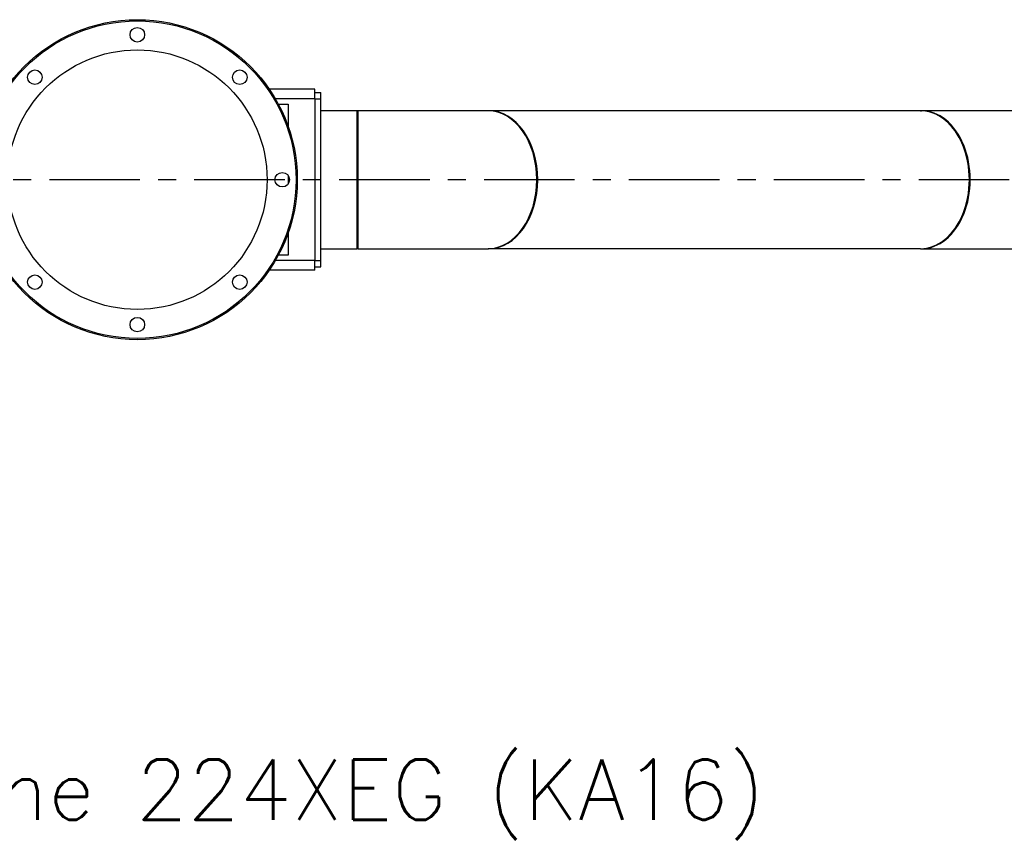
# Model space of a CAD drawing. Header units: millimetres. Extents: x -309 to 8091, y -6405 to -465.
# Tile 26 of 58: x 3215 to 4030, y -4553 to -3873. Entities that reach past the tile are written whole.
import ezdxf

# ---------------------------------------------------------------- set-up
doc = ezdxf.new("R2010")
doc.units = ezdxf.units.MM
doc.header["$LTSCALE"] = 20
doc.linetypes.add('MITTE', pattern=[2, 1.25, -0.25, 0.25, -0.25])
for name, color, linetype in [('02-LINIE-035', 2, 'CONTINUOUS'), ('05-ACHSE', 1, 'MITTE'), ('10-TEXT-025', 1, 'CONTINUOUS')]:
    doc.layers.add(name, color=color, linetype=linetype)
doc.styles.add('ACA_NORM', font='ROMANS.SHX')

msp = doc.modelspace()

# ---------------------------------------------------------------- linework, layer by layer
at = {"layer": '02-LINIE-035'}
for p, q in [((3458.96, -3930.97), (3421.19, -3930.97)), ((3458.96, -3938.97), (3458.96, -3930.97)), ((3458.96, -3933.81), (3463.96, -3933.81)), ((3463.96, -3938.97), (3463.96, -3933.81)), ((3458.96, -3938.97), (3426.27, -3938.97)), ((3428.79, -3943.47), (3436.96, -3943.47)), ((3436.96, -3943.47), (3436.96, -3962.03)), ((3458.96, -3938.97), (3463.96, -3938.97)), ((3458.96, -3938.97), (3458.96, -4072.97)), ((3463.96, -4072.97), (3463.96, -3938.97)), ((3493.96, -3948.82), (3463.96, -3948.82)), ((3493.96, -4063.12), (3493.96, -3948.82)), ((3494.96, -3948.82), (3493.96, -3948.82)), ((3493.96, -4063.12), (3493.96, -3948.82)), ((3494.96, -4063.12), (3494.96, -3948.82)), ((3494.96, -4063.12), (3494.96, -3948.82)), ((3602.44, -3948.82), (3494.96, -3948.82)), ((3603.14, -3948.82), (3602.44, -3948.82)), ((3960.69, -3948.82), (3603.14, -3948.82)), ((3960.69, -3948.82), (3961.4, -3948.82)), ((4068.88, -3948.82), (3961.4, -3948.82)), ((3436.96, -4002.66), (3436.96, -4009.29)), ((3436.96, -4049.92), (3436.96, -4068.47)), ((3436.96, -4068.47), (3428.79, -4068.47)), ((3463.96, -4063.12), (3493.96, -4063.12)), ((3494.96, -4063.12), (3493.96, -4063.12)), ((3494.96, -4063.12), (3602.44, -4063.12)), ((3603.14, -4063.12), (3602.44, -4063.12)), ((3960.69, -4063.12), (3603.14, -4063.12)), ((3960.69, -4063.12), (3961.4, -4063.12)), ((3961.4, -4063.12), (4068.88, -4063.12)), ((3458.96, -4072.97), (3426.27, -4072.97)), ((3458.96, -4072.97), (3463.96, -4072.97)), ((3458.96, -4080.97), (3458.96, -4072.97)), ((3463.96, -4078.14), (3463.96, -4072.97)), ((3458.96, -4080.97), (3421.19, -4080.97)), ((3458.96, -4078.14), (3463.96, -4078.14))]:
    msp.add_line(p, q, dxfattribs=at)
for centre, radius in [((3311.96, -4005.97), 132.5), ((3311.96, -4005.97), 131.5), ((3311.96, -3885.97), 6), ((3311.96, -4005.97), 107.5), ((3227.1, -3921.12), 6), ((3396.81, -3921.12), 6), ((3431.96, -4005.97), 6), ((3227.1, -4090.83), 6), ((3396.81, -4090.83), 6), ((3311.96, -4125.97), 6)]:
    msp.add_circle(centre, radius, dxfattribs=at)
for centre, major_axis, start_param, end_param in [((3602.44, -4005.97), (0, 57.15), 3.141593, 6.283185), ((3602.44, -4005.97), (0, 57.15), 3.141593, 6.283185), ((3603.14, -4005.97), (0, 57.15), 3.141593, 6.283185), ((3603.14, -4005.97), (0, 57.15), 3.141593, 6.283185), ((3960.69, -4005.97), (0, -57.15), 0, 3.141593), ((3960.69, -4005.97), (0, 57.15), 3.141593, 6.283185), ((3961.4, -4005.97), (0, -57.15), 0, 3.141593), ((3961.4, -4005.97), (0, -57.15), 0, 3.141593)]:
    msp.add_ellipse(centre, major_axis=major_axis, ratio=0.707107, start_param=start_param, end_param=end_param, dxfattribs=at)
at = {"layer": '05-ACHSE', "ltscale": 3}
msp.add_line((5234.1, -4005.97), (2280.52, -4005.97), dxfattribs=at)

# ---------------------------------------------------------------- texts
at = {"layer": '10-TEXT-025', "style": 'ACA_NORM'}
msp.add_text('represented KSB-Engine 224XEG (KA16)', height=50, dxfattribs=at).set_placement((2440.84, -4536.01))

doc.saveas('drawing.dxf')
